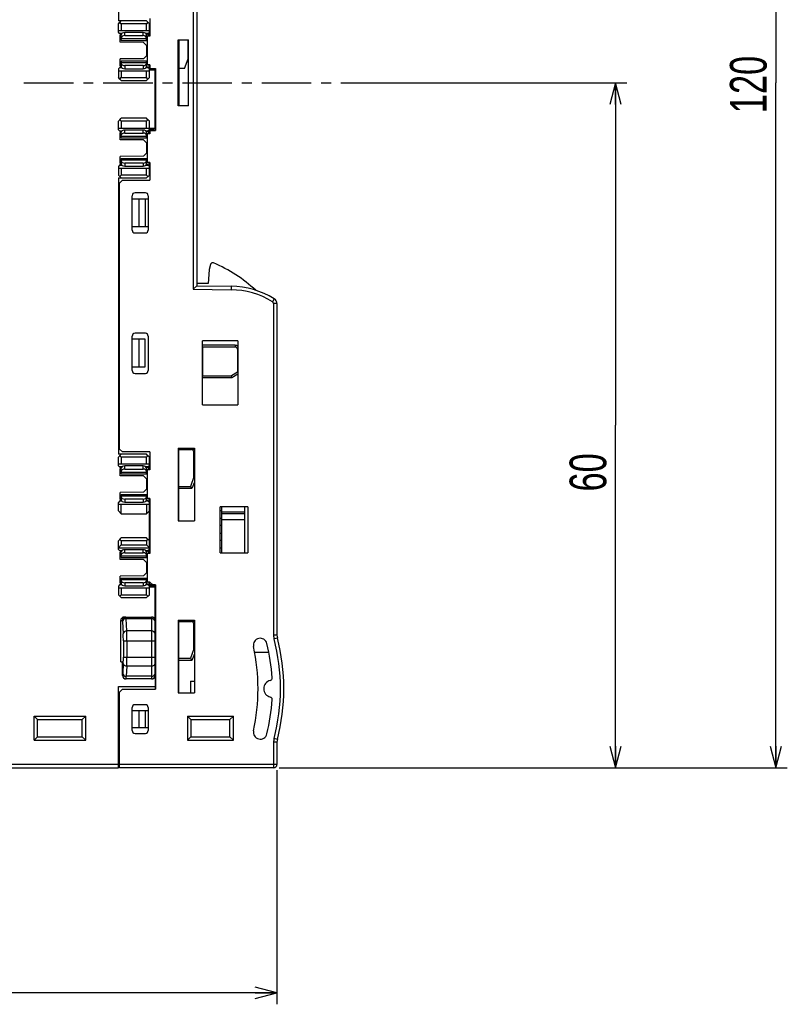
# Model space of a CAD drawing. Extents: x 0 to 182, y 0 to 177.
# Tile 11 of 14: x 115 to 182, y 0 to 86. Entities that reach past the tile are written whole.
import ezdxf

# ---------------------------------------------------------------- set-up
doc = ezdxf.new("R2010")
doc.units = 0
doc.header["$LTSCALE"] = 11.513731
doc.header["$MEASUREMENT"] = 0
doc.linetypes.add('CENTER', pattern=[0.6, 0.375, -0.075, 0.075, -0.075])
doc.layers.get('0').update_dxf_attribs({"linetype": 'CONTINUOUS'})
doc.layers.add('DEFAULT_1', color=7, linetype='CENTER')
doc.styles.add('TEXTSTYLE_2', font='txt', dxfattribs={"width": 0.7})
doc.dimstyles.new('DIMSTYLE_1', dxfattribs={"dimtxt": 3.2, "dimasz": 1.9, "dimexe": 1, "dimexo": 0.5, "dimgap": 0.8, "dimtad": 1, "dimdec": 3, "dimtxsty": 'TEXTSTYLE_2', "dimblk": 'OPEN', "dimblk1": 'OPEN', "dimblk2": 'OPEN', "dimcen": 0.09, "dimadec": 3, "dimazin": 2, "dimtp": 0.001969, "dimtm": 0.001969, "dimtfac": 1, "dimtdec": 3, "dimtofl": 0, "dimtmove": 0, "dimatfit": 3, "dimtolj": 1})

# ---------------------------------------------------------------- blocks, each defined once
blk = doc.blocks.new('_OPEN')
at = {"color": 0, "linetype": 'BYBLOCK'}
for p, q in [((0, 0), (-1, 0.263)), ((-1, -0.263), (0, 0)), ((-1, 0), (0, 0))]:
    blk.add_line(p, q, dxfattribs=at)
blk = doc.blocks.new('*D0')
at = {"color": 2, "linetype": 'CONTINUOUS'}
for p, q in [((61.999, 25.917), (61.999, 1.8)), ((137.523, 20.426), (137.523, 1.8)), ((61.999, 1.8), (61.999, 0)), ((137.523, 1.8), (137.523, 0)), ((61.999, 1), (99.761, 1)), ((137.523, 1), (99.761, 1))]:
    blk.add_line(p, q, dxfattribs=at)
at = {"color": 2, "linetype": 'CONTINUOUS', "xscale": 1.9, "yscale": 1.9, "zscale": 1.9, "rotation": 180}
blk.add_blockref('_OPEN', (61.999, 1), dxfattribs=at)
at = {"color": 2, "linetype": 'CONTINUOUS', "xscale": 1.9, "yscale": 1.9, "zscale": 1.9}
blk.add_blockref('_OPEN', (137.523, 1), dxfattribs=at)
at = {"color": 2, "linetype": 'CONTINUOUS', "insert": (99.761, 5), "char_height": 3.2, "width": 4.48, "attachment_point": 2, "style": 'TEXTSTYLE_2'}
blk.add_mtext('76', dxfattribs=at)
blk = doc.blocks.new('*D2')
at = {"color": 2, "linetype": 'CONTINUOUS'}
for p, q in [((137.723, 140.126), (180.201, 140.126)), ((180.201, 140.126), (182.001, 140.126)), ((181.001, 140.126), (181.001, 80.376)), ((181.001, 20.627), (181.001, 80.376)), ((137.723, 20.627), (180.201, 20.627)), ((180.201, 20.627), (182.001, 20.627))]:
    blk.add_line(p, q, dxfattribs=at)
at = {"color": 2, "linetype": 'CONTINUOUS', "xscale": 1.9, "yscale": 1.9, "zscale": 1.9}
for p, rotation in [((181.001, 140.126), 90), ((181.001, 20.627), 270)]:
    blk.add_blockref('_OPEN', p, dxfattribs=dict(at, rotation=rotation))
at = {"color": 2, "linetype": 'CONTINUOUS', "insert": (177.001, 80.225), "char_height": 3.2, "width": 6.72, "attachment_point": 2, "rotation": 90, "style": 'TEXTSTYLE_2'}
blk.add_mtext('120', dxfattribs=at)
blk = doc.blocks.new('*D3')
at = {"color": 2, "linetype": 'CONTINUOUS'}
for p, q in [((146.933, 80.376), (166.226, 80.376)), ((166.226, 80.376), (168.026, 80.376)), ((167.026, 80.376), (167.026, 50.501)), ((167.026, 20.626), (167.026, 50.501)), ((137.723, 20.626), (166.226, 20.626)), ((166.226, 20.626), (168.026, 20.626))]:
    blk.add_line(p, q, dxfattribs=at)
at = {"color": 2, "linetype": 'CONTINUOUS', "xscale": 1.9, "yscale": 1.9, "zscale": 1.9}
for p, rotation in [((167.026, 80.376), 90), ((167.026, 20.626), 270)]:
    blk.add_blockref('_OPEN', p, dxfattribs=dict(at, rotation=rotation))
at = {"color": 2, "linetype": 'CONTINUOUS', "insert": (163.026, 46.395), "char_height": 3.2, "width": 4.48, "attachment_point": 2, "rotation": 90, "style": 'TEXTSTYLE_2'}
blk.add_mtext('60', dxfattribs=at)

msp = doc.modelspace()

# ---------------------------------------------------------------- linework, layer by layer
at = {"color": 7, "linetype": 'CONTINUOUS'}
for p, q in [((130.2236, 98.3713), (130.2236, 62.3818)), ((130.5237, 98.0764), (130.5237, 62.6767)), ((123.6986, 95.6262), (123.6986, 85.776)), ((126.4485, 85.9765), (126.4485, 84.4262)), ((126.1484, 85.776), (123.6986, 85.776)), ((123.6986, 85.5266), (123.8236, 85.6513)), ((123.6986, 84.7763), (123.6986, 85.5266)), ((123.8236, 85.6513), (123.9484, 85.776)), ((123.9484, 85.5266), (123.8236, 85.6513)), ((126.1484, 85.5266), (123.9484, 85.5266)), ((123.9484, 85.5266), (123.9484, 84.9265)), ((126.2735, 85.6513), (126.1484, 85.776)), ((126.2735, 85.6513), (126.1484, 85.5266)), ((126.1484, 84.9265), (126.1484, 85.5266)), ((126.2735, 85.6513), (126.3985, 85.5266)), ((126.3985, 84.7763), (126.3985, 85.5266)), ((123.6986, 84.9265), (126.3985, 84.9265)), ((123.802, 84.6729), (123.6986, 84.7763)), ((124.0062, 84.6729), (123.802, 84.6729)), ((123.948, 84.5269), (123.802, 84.6729)), ((123.9484, 84.5262), (123.8481, 84.5262)), ((123.8481, 83.9033), (123.8481, 84.5262)), ((123.9484, 84.4262), (123.8481, 84.4262)), ((123.8481, 84.3498), (123.9484, 84.3505)), ((123.9467, 84.2574), (123.9467, 84.1562)), ((123.9484, 84.0742), (123.9484, 84.5585)), ((123.9484, 84.2264), (126.1484, 84.2264)), ((125.8483, 84.7515), (124.2481, 84.7515)), ((124.2481, 84.4834), (124.2481, 84.7515)), ((124.2481, 84.4834), (125.8483, 84.4834)), ((125.8483, 84.4834), (125.8483, 84.7515)), ((126.2948, 84.6729), (126.0902, 84.6729)), ((126.1484, 84.0742), (126.1484, 84.5585)), ((126.1984, 84.4242), (126.1484, 84.4242)), ((126.1487, 84.5269), (126.2948, 84.6729)), ((126.157, 84.4262), (126.157, 84.5344)), ((126.157, 84.4262), (126.198, 84.4262)), ((126.4485, 84.4262), (126.1984, 84.4262)), ((126.1984, 84.4262), (126.1984, 81.9265)), ((126.3985, 84.7763), (126.2948, 84.6729)), ((126.3482, 84.4262), (126.3482, 84.726)), ((126.4485, 84.8762), (126.3985, 84.8762)), ((126.4485, 84.7763), (126.3985, 84.7763)), ((123.9484, 84.1562), (123.8481, 84.132)), ((125.8893, 83.8854), (123.8481, 83.9033)), ((123.9484, 84.0742), (126.1984, 84.0742)), ((125.8893, 83.8854), (126.1484, 83.6263)), ((126.1484, 83.6263), (126.1484, 82.7264)), ((126.1484, 83.5767), (126.1984, 83.5767)), ((128.9234, 84.1265), (129.8236, 84.1265)), ((128.9234, 78.3767), (128.9234, 84.1265)), ((128.9734, 84.1265), (128.9734, 78.3767)), ((129.7737, 82.4508), (129.7737, 84.1265)), ((129.8236, 78.3767), (129.8236, 84.1265)), ((125.8893, 82.4674), (123.8481, 82.4495)), ((123.8481, 81.8266), (123.8481, 82.4495)), ((126.1484, 82.7264), (125.8893, 82.4674)), ((126.1484, 82.7761), (126.1984, 82.7761)), ((129.4736, 81.6261), (129.7737, 82.4508)), ((123.802, 81.6798), (123.6986, 81.5765)), ((123.948, 81.8259), (123.802, 81.6798)), ((124.0062, 81.6798), (123.802, 81.6798)), ((123.8481, 82.2207), (123.9484, 82.1966)), ((123.8481, 82.003), (123.9484, 82.0023)), ((123.8481, 81.9265), (123.9484, 81.9265)), ((123.9484, 81.8266), (123.8481, 81.8266)), ((123.9467, 82.0953), (123.9467, 82.1966)), ((123.9484, 82.2786), (126.1984, 82.2786)), ((123.9484, 82.2786), (123.9484, 81.7942)), ((126.1484, 82.1263), (123.9484, 82.1263)), ((125.8483, 81.8693), (124.2481, 81.8693)), ((124.2481, 81.8693), (124.2481, 81.6013)), ((124.2481, 81.6013), (125.8483, 81.6013)), ((125.8483, 81.8693), (125.8483, 81.6013)), ((126.2948, 81.6798), (126.0902, 81.6798)), ((126.1484, 81.7942), (126.1484, 82.2786)), ((126.1484, 81.9285), (126.1984, 81.9285)), ((126.1487, 81.8259), (126.2948, 81.6798)), ((126.4485, 81.9265), (126.157, 81.9265)), ((126.157, 81.9265), (126.157, 81.8183)), ((126.3985, 81.5765), (126.2948, 81.6798)), ((126.3482, 81.9265), (126.3482, 81.6268)), ((126.4485, 81.9265), (126.4485, 81.6261)), ((126.4485, 81.6261), (126.9487, 81.6261)), ((126.7482, 81.6261), (126.7482, 81.5765)), ((126.8984, 76.2262), (126.8984, 81.6261)), ((126.9487, 81.6261), (126.9487, 76.2262)), ((129.4736, 81.6261), (128.9734, 81.6261)), ((123.6986, 81.5765), (123.6986, 80.8261)), ((123.6986, 81.4263), (126.3985, 81.4263)), ((123.8236, 80.7014), (123.6986, 80.8261)), ((123.8236, 80.7014), (123.9484, 80.8261)), ((123.9484, 81.4263), (123.9484, 80.8261)), ((123.9484, 80.8261), (126.1484, 80.8261)), ((126.1484, 80.8261), (126.1484, 81.4263)), ((126.2735, 80.7014), (126.1484, 80.8261)), ((126.2735, 80.7014), (126.3985, 80.8261)), ((126.8984, 81.4766), (126.3982, 81.4766)), ((126.7482, 81.5765), (126.3985, 81.5765)), ((126.3985, 80.8261), (126.3985, 81.5765)), ((123.8236, 80.7014), (123.9484, 80.5767)), ((123.9484, 80.5767), (126.1484, 80.5767)), ((126.2735, 80.7014), (126.1484, 80.5767)), ((129.8236, 78.3767), (128.9234, 78.3767)), ((123.6986, 77.0262), (123.8236, 77.1516)), ((123.6986, 76.2765), (123.6986, 77.0262)), ((123.8236, 77.1516), (123.9484, 77.2763)), ((123.9484, 77.0262), (123.8236, 77.1516)), ((126.1484, 77.2763), (123.9484, 77.2763)), ((126.1484, 77.0262), (123.9484, 77.0262)), ((123.9484, 77.0262), (123.9484, 76.4261)), ((126.2735, 77.1516), (126.1484, 77.2763)), ((126.1484, 77.0262), (126.2735, 77.1516)), ((126.1484, 76.4261), (126.1484, 77.0262)), ((126.3985, 77.0262), (126.2735, 77.1516)), ((126.3985, 76.2765), (126.3985, 77.0262)), ((123.6986, 76.4261), (126.3985, 76.4261)), ((123.802, 76.1725), (123.6986, 76.2765)), ((123.802, 76.1725), (124.0062, 76.1725)), ((123.948, 76.0271), (123.802, 76.1725)), ((123.9484, 76.0264), (123.8481, 76.0264)), ((123.8481, 75.4029), (123.8481, 76.0264)), ((123.9484, 75.9265), (123.8481, 75.9265)), ((123.8481, 75.85), (123.9484, 75.8507)), ((123.9484, 75.6564), (123.8481, 75.6323)), ((123.9467, 75.7577), (123.9467, 75.6557)), ((123.9484, 75.5744), (123.9484, 76.0588)), ((123.9484, 75.7267), (126.1484, 75.7267)), ((123.9484, 75.5744), (126.1984, 75.5744)), ((125.8483, 76.2517), (124.2481, 76.2517)), ((124.2481, 75.9837), (124.2481, 76.2517)), ((124.2481, 75.9837), (125.8483, 75.9837)), ((125.8483, 75.9837), (125.8483, 76.2517)), ((126.0902, 76.1725), (126.2948, 76.1725)), ((126.1484, 75.5744), (126.1484, 76.0588)), ((126.1984, 75.9244), (126.1484, 75.9244)), ((126.1487, 76.0264), (126.2948, 76.1725)), ((126.157, 75.9265), (126.157, 76.0347)), ((126.157, 75.9265), (126.198, 75.9265)), ((126.4485, 75.9265), (126.1984, 75.9265)), ((126.1984, 75.9265), (126.1984, 73.4261)), ((126.3985, 76.2765), (126.2948, 76.1725)), ((126.3482, 75.9265), (126.3482, 76.2262)), ((126.8984, 76.3764), (126.3982, 76.3764)), ((126.7982, 76.2765), (126.3985, 76.2765)), ((126.4485, 76.2262), (126.9487, 76.2262)), ((126.4485, 76.2262), (126.4485, 75.9265)), ((126.7982, 76.2262), (126.7982, 76.2765)), ((125.8893, 75.3849), (123.8481, 75.4029)), ((125.8893, 75.3849), (126.1484, 75.1266)), ((126.1484, 75.1266), (126.1484, 74.2267)), ((126.1484, 75.0763), (126.1984, 75.0763)), ((125.8893, 73.9676), (123.8481, 73.9497)), ((123.8481, 73.3262), (123.8481, 73.9497)), ((126.1484, 74.2267), (125.8893, 73.9676)), ((126.1484, 74.2763), (126.1984, 74.2763)), ((123.802, 73.1801), (123.6986, 73.076)), ((123.6986, 73.076), (123.6986, 72.3264)), ((123.948, 73.3255), (123.802, 73.1801)), ((123.802, 73.1801), (124.0062, 73.1801)), ((123.8481, 73.7203), (123.9484, 73.6962)), ((123.8481, 73.5032), (123.9484, 73.5019)), ((123.8481, 73.4261), (123.9484, 73.4261)), ((123.9484, 73.3262), (123.8481, 73.3262)), ((123.9467, 73.5955), (123.9467, 73.6968)), ((123.9484, 73.7781), (126.1984, 73.7781)), ((123.9484, 73.7781), (123.9484, 73.2938)), ((126.1484, 73.6266), (123.9484, 73.6266)), ((125.8483, 73.3696), (124.2481, 73.3696)), ((124.2481, 73.3696), (124.2481, 73.1008)), ((124.2481, 73.1008), (125.8483, 73.1008)), ((125.8483, 73.3696), (125.8483, 73.1008)), ((126.0902, 73.1801), (126.2948, 73.1801)), ((126.1484, 73.2938), (126.1484, 73.7781)), ((126.1484, 73.4281), (126.1984, 73.4281)), ((126.1487, 73.3262), (126.2948, 73.1801)), ((126.4485, 73.4261), (126.157, 73.4261)), ((126.157, 73.4261), (126.157, 73.3179)), ((126.3985, 73.076), (126.2948, 73.1801)), ((126.3482, 73.4261), (126.3482, 73.1263)), ((126.4485, 73.076), (126.3985, 73.076)), ((126.3985, 72.3264), (126.3985, 73.076)), ((126.4485, 73.4261), (126.4485, 71.8765)), ((123.6986, 72.9265), (126.3985, 72.9265)), ((123.8236, 72.2017), (123.6986, 72.3264)), ((123.8236, 72.2017), (123.9484, 72.3264)), ((123.8236, 72.2017), (123.9484, 72.0763)), ((123.9484, 72.9265), (123.9484, 72.3264)), ((126.1484, 72.3264), (123.9484, 72.3264)), ((126.1484, 72.3264), (126.1484, 72.9265)), ((126.2735, 72.2017), (126.1484, 72.3264)), ((126.2735, 72.2017), (126.1484, 72.0763)), ((126.2735, 72.2017), (126.3985, 72.3264)), ((126.4485, 72.9761), (126.3985, 72.9761)), ((123.6986, 72.0763), (126.1484, 72.0763)), ((123.6986, 72.0763), (123.6986, 47.9764)), ((124.0486, 71.8765), (123.7985, 71.6263)), ((123.7985, 48.4264), (123.7985, 71.6263)), ((124.0486, 71.8765), (126.4485, 71.8765)), ((124.8985, 67.5267), (124.8985, 70.5267)), ((126.0485, 70.7761), (125.1486, 70.7761)), ((126.2986, 70.5267), (126.2986, 67.5267)), ((123.6986, 70.2511), (123.7985, 70.2511)), ((124.8985, 70.2511), (126.2986, 70.2511)), ((125.4987, 67.8512), (125.4987, 70.2511)), ((126.0385, 70.2511), (126.0385, 67.8512)), ((123.7985, 67.8512), (123.6986, 67.8512)), ((124.8985, 67.8512), (126.2986, 67.8512)), ((123.7985, 66.9975), (123.6986, 66.9954)), ((125.1486, 67.2766), (126.0485, 67.2766)), ((131.7236, 64.5281), (131.6082, 64.0974)), ((131.6006, 64.0547), (131.5235, 62.8765)), ((123.7985, 62.9805), (123.6986, 62.9819)), ((131.5235, 62.8765), (130.5237, 62.8765)), ((130.5233, 62.676), (130.2236, 62.3818)), ((130.2236, 62.3818), (133.5182, 62.3239)), ((130.5237, 62.6767), (133.5237, 62.6243)), ((133.5237, 62.6243), (133.5182, 62.3239)), ((137.283, 61.537), (137.1272, 61.2807)), ((137.5234, 61.1098), (137.2233, 61.1098)), ((137.2233, 61.1098), (137.2233, 32.2)), ((137.5234, 61.1098), (137.5234, 32.2)), ((123.7985, 60.4808), (123.6986, 60.4822)), ((123.7985, 59.4803), (123.6986, 59.4824)), ((123.6986, 58.7017), (123.7985, 58.7017)), ((126.0485, 58.5267), (125.1486, 58.5267)), ((124.8985, 55.2766), (124.8985, 58.2766)), ((126.0385, 58.0017), (124.8985, 58.0017)), ((125.4987, 55.6011), (125.4987, 58.0017)), ((126.0385, 55.6011), (126.0385, 58.0017)), ((126.2986, 58.2766), (126.2986, 55.2766)), ((134.1235, 57.8763), (131.0236, 57.8763)), ((131.0236, 52.2766), (131.0236, 57.8763)), ((134.1235, 57.8763), (134.1235, 52.2766)), ((133.8737, 57.4766), (131.0236, 57.4766)), ((131.0236, 57.3761), (131.0732, 57.3264)), ((133.8737, 57.3264), (131.0735, 57.3264)), ((131.0735, 54.8267), (131.0735, 57.3264)), ((133.8737, 57.4766), (133.8737, 57.3264)), ((134.1231, 57.1266), (134.0735, 57.1266)), ((134.0735, 57.1266), (134.0735, 55.1264)), ((124.8985, 55.6011), (126.0385, 55.6011)), ((125.1486, 55.0265), (126.0485, 55.0265)), ((134.0735, 55.1264), (133.554, 54.8267)), ((133.5939, 54.6765), (134.1235, 54.9817)), ((134.1231, 55.0975), (134.0735, 55.1264)), ((123.7985, 54.9011), (123.6986, 54.9011)), ((123.7985, 54.1721), (123.6986, 54.1707)), ((131.0236, 54.7764), (131.0732, 54.826)), ((131.0236, 54.6765), (133.5939, 54.6765)), ((131.0735, 54.8267), (133.554, 54.8267)), ((133.5939, 54.6765), (133.554, 54.826)), ((123.7985, 51.5552), (123.6986, 51.5518)), ((131.0236, 52.2766), (134.1235, 52.2766)), ((123.6986, 49.1009), (123.7985, 49.0975)), ((123.7985, 48.8308), (123.6986, 48.8322)), ((123.7985, 48.4264), (124.0486, 48.1763)), ((126.4485, 48.1763), (124.0486, 48.1763)), ((126.4485, 48.1763), (126.4485, 46.6267)), ((128.9234, 48.5029), (130.3235, 48.5022)), ((128.9234, 48.5029), (128.9234, 42.1763)), ((128.9234, 48.4264), (130.3235, 48.4264)), ((128.9734, 42.1763), (128.9734, 48.4257)), ((128.9734, 48.3761), (130.0734, 48.3761)), ((130.0734, 48.3761), (130.0734, 48.4257)), ((130.2736, 48.1763), (130.3228, 48.1763)), ((130.2736, 46.0004), (130.2736, 48.1763)), ((130.3235, 48.5022), (130.3235, 42.1763)), ((126.1484, 47.9764), (123.6986, 47.9764)), ((123.6986, 47.7263), (123.8236, 47.8511)), ((123.6986, 46.9767), (123.6986, 47.7263)), ((123.8236, 47.8511), (123.9484, 47.9764)), ((123.9484, 47.7263), (123.8236, 47.8511)), ((126.1484, 47.7263), (123.9484, 47.7263)), ((123.9484, 47.7263), (123.9484, 47.1262)), ((126.2735, 47.8511), (126.1484, 47.9764)), ((126.1484, 47.7263), (126.2735, 47.8511)), ((126.1484, 47.1262), (126.1484, 47.7263)), ((126.3985, 47.7263), (126.2735, 47.8511)), ((126.3985, 46.9767), (126.3985, 47.7263)), ((123.6986, 47.1262), (126.3985, 47.1262)), ((123.802, 46.8726), (123.6986, 46.9767)), ((124.0062, 46.8726), (123.802, 46.8726)), ((123.948, 46.7273), (123.802, 46.8726)), ((123.9484, 46.7266), (123.8481, 46.7266)), ((123.8481, 46.103), (123.8481, 46.7266)), ((123.9484, 46.6267), (123.8481, 46.6267)), ((123.8481, 46.5495), (123.9484, 46.5509)), ((123.9467, 46.4572), (123.9467, 46.3559)), ((123.9484, 46.2746), (123.9484, 46.759)), ((123.9484, 46.4262), (126.1484, 46.4262)), ((125.8483, 46.9519), (124.2481, 46.9519)), ((124.2481, 46.6832), (124.2481, 46.9519)), ((124.2481, 46.6832), (125.8483, 46.6832)), ((125.8483, 46.6832), (125.8483, 46.9519)), ((126.2948, 46.8726), (126.0902, 46.8726)), ((126.1484, 46.2746), (126.1484, 46.759)), ((126.1984, 46.6246), (126.1484, 46.6246)), ((126.1487, 46.7266), (126.2948, 46.8726)), ((126.157, 46.6267), (126.157, 46.7348)), ((126.157, 46.6267), (126.198, 46.6267)), ((126.4485, 46.6267), (126.1984, 46.6267)), ((126.1984, 46.6267), (126.1984, 44.1262)), ((126.3985, 46.9767), (126.2948, 46.8726)), ((126.3482, 46.6267), (126.3482, 46.9264)), ((126.4485, 47.0766), (126.3985, 47.0766)), ((126.4485, 46.9767), (126.3985, 46.9767)), ((123.9484, 46.3566), (123.8481, 46.3325)), ((125.8893, 46.0851), (123.8481, 46.103)), ((123.9484, 46.2746), (126.1984, 46.2746)), ((125.8893, 46.0851), (126.1484, 45.8267)), ((126.1484, 45.8267), (126.1484, 44.9261)), ((126.1484, 45.7764), (126.1984, 45.7764)), ((130.2736, 46.0004), (129.9735, 45.1763)), ((130.3235, 45.5532), (130.1137, 44.9765)), ((130.2739, 46.0004), (130.3228, 45.9921)), ((125.8893, 44.6678), (123.8481, 44.6498)), ((126.1484, 44.9261), (125.8893, 44.6678)), ((126.1484, 44.9765), (126.1984, 44.9765)), ((128.9234, 44.8765), (128.9734, 44.8772)), ((128.9734, 45.1763), (129.9735, 45.1763)), ((130.1137, 44.9765), (128.9734, 44.9765)), ((129.9735, 45.1763), (130.1137, 44.9765)), ((123.802, 43.8802), (123.6986, 43.7762)), ((123.948, 44.0256), (123.802, 43.8802)), ((124.0062, 43.8802), (123.802, 43.8802)), ((123.8481, 44.0263), (123.8481, 44.6498)), ((123.8481, 44.4204), (123.9484, 44.3963)), ((123.8481, 44.2027), (123.9484, 44.202)), ((123.8481, 44.1262), (123.9484, 44.1262)), ((123.9484, 44.0263), (123.8481, 44.0263)), ((123.9467, 44.295), (123.9467, 44.397)), ((123.9484, 44.4783), (126.1984, 44.4783)), ((123.9484, 44.4783), (123.9484, 43.9939)), ((126.1484, 44.3267), (123.9484, 44.3267)), ((125.8483, 44.069), (124.2481, 44.069)), ((124.2481, 44.069), (124.2481, 43.801)), ((124.2481, 43.801), (125.8483, 43.801)), ((125.8483, 44.069), (125.8483, 43.801)), ((126.2948, 43.8802), (126.0902, 43.8802)), ((126.1484, 43.9939), (126.1484, 44.4783)), ((126.1484, 44.1283), (126.1984, 44.1283)), ((126.1487, 44.0263), (126.2948, 43.8802)), ((126.4485, 44.1262), (126.157, 44.1262)), ((126.157, 44.1262), (126.157, 44.018)), ((126.3985, 43.7762), (126.2948, 43.8802)), ((126.3482, 44.1262), (126.3482, 43.8265)), ((126.4485, 44.1262), (126.4485, 39.3265)), ((123.6986, 43.0265), (123.6986, 43.7762)), ((123.6986, 43.6267), (126.3985, 43.6267)), ((123.9484, 42.7764), (123.6986, 43.0265)), ((123.9484, 42.7764), (123.9484, 43.6267)), ((126.1484, 43.6267), (126.1484, 42.7764)), ((126.3985, 43.0265), (126.1484, 42.7764)), ((126.4485, 43.7762), (126.3985, 43.7762)), ((126.3985, 39.6765), (126.3985, 43.7762)), ((126.4485, 43.6763), (126.3985, 43.6763)), ((134.9737, 43.3766), (132.5735, 43.3766)), ((132.5735, 39.3761), (132.5735, 43.3766)), ((132.7234, 39.3761), (132.7234, 43.3766)), ((132.7234, 42.959), (134.7236, 42.959)), ((134.7236, 39.3761), (134.7236, 43.3766)), ((134.9737, 43.3766), (134.9737, 39.3761)), ((123.9484, 42.7764), (126.1484, 42.7764)), ((126.4485, 42.6724), (126.3985, 42.6717)), ((128.9234, 42.1763), (130.3235, 42.1763)), ((132.7234, 42.8178), (134.7236, 42.8178)), ((132.7234, 42.2762), (134.7236, 42.2762)), ((123.6986, 40.4262), (123.8236, 40.5516)), ((123.6986, 39.6765), (123.6986, 40.4262)), ((123.8236, 40.5516), (123.9484, 40.6763)), ((123.9484, 40.4262), (123.8236, 40.5516)), ((126.1484, 40.6763), (123.9484, 40.6763)), ((126.1484, 40.4262), (123.9484, 40.4262)), ((123.9484, 40.4262), (123.9484, 40.0762)), ((126.2735, 40.5516), (126.1484, 40.6763)), ((126.1484, 40.4262), (126.2735, 40.5516)), ((126.1484, 40.4262), (126.1484, 40.0762)), ((126.3985, 40.4262), (126.2735, 40.5516)), ((126.4485, 40.7803), (126.3985, 40.781)), ((123.9484, 40.0762), (123.6986, 39.826)), ((123.6986, 39.826), (126.3985, 39.826)), ((123.802, 39.5725), (123.6986, 39.6765)), ((123.802, 39.5725), (124.0062, 39.5725)), ((123.948, 39.4271), (123.802, 39.5725)), ((123.9484, 40.0762), (126.1484, 40.0762)), ((125.8483, 39.6517), (124.2481, 39.6517)), ((124.2481, 39.3837), (124.2481, 39.6517)), ((125.8483, 39.3837), (125.8483, 39.6517)), ((126.0902, 39.5725), (126.2948, 39.5725)), ((126.1484, 40.0762), (126.3985, 39.826)), ((126.1487, 39.4264), (126.2948, 39.5725)), ((126.3985, 39.6765), (126.2948, 39.5725)), ((126.3482, 39.3265), (126.3482, 39.6262)), ((126.4485, 39.7764), (126.3985, 39.7764)), ((126.4485, 39.6765), (126.3985, 39.6765)), ((123.9484, 39.4264), (123.8481, 39.4264)), ((123.8481, 38.8028), (123.8481, 39.4264)), ((123.9484, 39.3265), (123.8481, 39.3265)), ((123.8481, 39.25), (123.9484, 39.2507)), ((123.9484, 39.0564), (123.8481, 39.0323)), ((125.8893, 38.7849), (123.8481, 38.8028)), ((123.9467, 39.1577), (123.9467, 39.0557)), ((123.9484, 38.9744), (123.9484, 39.4588)), ((123.9484, 39.1267), (126.1484, 39.1267)), ((123.9484, 38.9744), (126.1984, 38.9744)), ((124.2481, 39.3837), (125.8483, 39.3837)), ((125.8893, 38.7849), (126.1484, 38.5265)), ((126.1484, 38.9744), (126.1484, 39.4588)), ((126.1984, 39.3244), (126.1484, 39.3244)), ((126.157, 39.3265), (126.157, 39.4347)), ((126.157, 39.3265), (126.198, 39.3265)), ((126.4485, 39.3265), (126.1984, 39.3265)), ((126.1984, 39.3265), (126.1984, 36.826)), ((132.5735, 39.3761), (134.9737, 39.3761)), ((126.1484, 38.5265), (126.1484, 37.6267)), ((126.1484, 38.4762), (126.1984, 38.4762)), ((125.8893, 37.3676), (123.8481, 37.3497)), ((123.8481, 36.7261), (123.8481, 37.3497)), ((123.8481, 37.1203), (123.9484, 37.0961)), ((123.9467, 36.9956), (123.9467, 37.0968)), ((123.9484, 37.1782), (126.1984, 37.1782)), ((123.9484, 37.1782), (123.9484, 36.6938)), ((126.1484, 37.0266), (123.9484, 37.0266)), ((126.1484, 37.6267), (125.8893, 37.3676)), ((126.1484, 37.6763), (126.1984, 37.6763)), ((126.1484, 36.6938), (126.1484, 37.1782)), ((123.802, 36.5801), (123.6986, 36.4767)), ((123.6986, 36.4767), (123.6986, 35.7264)), ((123.6986, 36.3265), (126.3985, 36.3265)), ((123.948, 36.7255), (123.802, 36.5801)), ((124.0062, 36.5801), (123.802, 36.5801)), ((123.8481, 36.9032), (123.9484, 36.9019)), ((123.8481, 36.826), (123.9484, 36.826)), ((123.9484, 36.7261), (123.8481, 36.7261)), ((123.9484, 36.3265), (123.9484, 35.7264)), ((125.8483, 36.7696), (124.2481, 36.7696)), ((124.2481, 36.7696), (124.2481, 36.5008)), ((124.2481, 36.5008), (125.8483, 36.5008)), ((125.8483, 36.7696), (125.8483, 36.5008)), ((126.2948, 36.5801), (126.0902, 36.5801)), ((126.1484, 36.8281), (126.1984, 36.8281)), ((126.1484, 35.7264), (126.1484, 36.3265)), ((126.1487, 36.7261), (126.2948, 36.5801)), ((126.4485, 36.826), (126.157, 36.826)), ((126.157, 36.826), (126.157, 36.7179)), ((126.3985, 36.4767), (126.2948, 36.5801)), ((126.3482, 36.826), (126.3482, 36.5263)), ((126.7482, 36.4767), (126.3985, 36.4767)), ((126.3985, 35.7264), (126.3985, 36.4767)), ((126.8984, 36.3761), (126.3985, 36.3761)), ((126.4485, 36.5766), (126.4485, 36.8288)), ((126.6986, 36.5766), (126.4485, 36.826)), ((126.9487, 36.5766), (126.4485, 36.5766)), ((126.7482, 36.5766), (126.7482, 36.4767)), ((126.8984, 28.6763), (126.8984, 36.5766)), ((126.9487, 36.5766), (126.9487, 27.4761)), ((123.8236, 35.6017), (123.6986, 35.7264)), ((123.8236, 35.6017), (123.9484, 35.7264)), ((123.8236, 35.6017), (123.9484, 35.4763)), ((123.9484, 35.7264), (126.1484, 35.7264)), ((123.9484, 35.4763), (126.1484, 35.4763)), ((126.2735, 35.6017), (126.1484, 35.7264)), ((126.2735, 35.6017), (126.1484, 35.4763)), ((126.2735, 35.6017), (126.3985, 35.7264)), ((124.1988, 33.7765), (126.5987, 33.7765)), ((124.3487, 33.771), (124.3473, 33.7751)), ((124.3514, 33.7523), (124.3487, 33.771)), ((124.3542, 33.7227), (124.3514, 33.7523)), ((124.3587, 33.6338), (124.3542, 33.7227)), ((126.5987, 33.6338), (124.3587, 33.6338)), ((124.3587, 33.6338), (124.4207, 32.5679)), ((126.5987, 33.7765), (126.5987, 28.3766)), ((128.9234, 33.5029), (130.3235, 33.5015)), ((128.9234, 33.5029), (128.9234, 27.1763)), ((130.3235, 33.5015), (130.3235, 27.1763)), ((123.8984, 33.476), (124.0462, 33.476)), ((123.8984, 29.8766), (123.8984, 33.476)), ((124.059, 33.3768), (124.121, 32.3102)), ((128.9234, 33.4264), (130.3235, 33.4264)), ((128.9734, 27.1763), (128.9734, 33.4257)), ((128.9734, 33.3761), (130.0734, 33.3761)), ((130.0734, 33.3761), (130.0734, 33.4257)), ((130.2736, 33.1763), (130.3228, 33.1763)), ((130.2736, 31.0004), (130.2736, 33.1763)), ((126.5987, 32.5679), (124.4207, 32.5679)), ((137.5234, 32.2), (137.2233, 32.2)), ((137.5558, 31.9471), (137.2657, 31.8713)), ((124.1327, 31.7101), (126.8984, 31.7101)), ((124.1327, 31.7101), (124.1327, 30.2694)), ((124.4328, 31.7101), (124.4328, 30.2694)), ((130.2736, 31.0004), (129.9735, 30.1763)), ((130.2739, 31.0004), (130.3228, 30.9921)), ((124.1327, 30.2694), (126.8984, 30.2694)), ((128.9734, 30.1763), (129.9735, 30.1763)), ((129.9735, 30.1763), (130.1137, 29.9765)), ((130.3235, 30.5532), (130.1137, 29.9765)), ((136.8199, 30.6766), (135.5825, 30.6766)), ((123.8984, 29.8766), (124.0555, 29.8766)), ((124.0555, 28.6763), (124.0555, 29.8766)), ((124.1241, 29.7326), (124.0869, 28.8403)), ((124.4238, 29.5032), (124.3869, 28.6102)), ((126.5987, 29.5032), (124.4238, 29.5032)), ((126.9487, 29.6265), (126.8984, 29.6265)), ((128.9734, 29.6265), (128.9234, 29.6265)), ((130.1137, 29.9765), (128.9734, 29.9765)), ((124.0714, 28.6763), (124.0555, 28.6763)), ((126.5987, 28.3766), (124.3559, 28.3766)), ((126.5987, 28.6102), (124.3869, 28.6102)), ((126.9487, 28.626), (126.8943, 28.626)), ((126.8984, 28.6749), (126.8984, 27.4761)), ((128.9734, 28.626), (128.9234, 28.626)), ((123.6986, 27.7262), (126.8984, 27.7262)), ((123.6986, 20.6265), (123.6986, 27.7262)), ((129.9735, 28.1761), (130.3235, 28.1761)), ((129.9735, 28.1761), (129.9735, 27.1763)), ((124.0486, 27.4761), (123.7985, 27.2266)), ((123.7985, 20.6265), (123.7985, 27.2266)), ((124.0486, 27.4761), (126.9487, 27.4761)), ((128.9234, 27.1763), (130.3235, 27.1763)), ((124.8985, 23.8766), (124.8985, 25.8761)), ((126.0485, 26.1263), (125.1486, 26.1263)), ((126.2986, 25.8761), (126.2986, 23.8766)), ((116.3485, 25.1265), (120.8485, 25.1265)), ((116.3485, 25.1265), (116.6482, 24.8268)), ((116.3485, 23.0264), (116.3485, 25.1265)), ((120.8485, 25.1265), (120.5487, 24.8268)), ((120.8485, 23.0264), (120.8485, 25.1265)), ((123.6986, 25.6261), (123.7985, 25.6261)), ((124.8985, 25.6261), (126.2986, 25.6261)), ((125.4987, 24.1261), (125.4987, 25.6261)), ((126.0385, 25.6261), (126.0385, 24.1261)), ((129.7234, 25.1265), (133.7235, 25.1265)), ((129.7234, 25.1265), (130.0231, 24.8268)), ((129.7234, 25.1265), (129.7234, 23.0264)), ((133.7235, 25.1265), (133.4238, 24.8268)), ((133.7235, 23.0264), (133.7235, 25.1265)), ((116.6486, 24.8261), (120.5484, 24.8261)), ((116.6486, 23.3261), (116.6486, 24.8261)), ((120.5484, 23.3261), (120.5484, 24.8261)), ((123.7985, 24.1261), (123.6986, 24.1261)), ((126.2986, 24.1261), (124.8985, 24.1261)), ((130.0234, 24.8261), (133.4234, 24.8261)), ((130.0234, 24.8261), (130.0234, 23.3261)), ((133.4234, 23.3261), (133.4234, 24.8261)), ((116.3485, 23.0264), (116.6482, 23.3261)), ((116.6486, 23.3261), (120.5484, 23.3261)), ((120.8485, 23.0264), (120.5487, 23.3261)), ((125.1486, 23.6265), (126.0485, 23.6265)), ((129.7234, 23.0264), (130.0231, 23.3261)), ((130.0234, 23.3261), (133.4234, 23.3261)), ((133.7235, 23.0264), (133.4238, 23.3261)), ((116.3485, 23.0264), (120.8485, 23.0264)), ((123.6986, 22.4263), (123.7985, 22.4263)), ((129.7234, 23.0264), (133.7235, 23.0264)), ((137.5234, 22.8527), (137.2233, 22.8527)), ((137.2233, 22.8527), (137.2233, 20.6265)), ((137.5558, 23.1056), (137.2657, 23.1814)), ((137.5234, 22.8527), (137.5234, 20.9262)), ((123.6986, 21.8261), (123.7985, 21.8261)), ((84.6619, 20.6265), (123.6986, 20.6265)), ((123.6986, 20.9262), (89.7727, 20.9262)), ((137.5234, 20.9262), (123.7985, 20.9262)), ((137.2233, 20.6265), (123.7985, 20.6265))]:
    msp.add_line(p, q, dxfattribs=at)
for centre, radius, start, end in [((125.1484, 67.5264), 0.2499, 179.945153, 270.054847), ((126.0487, 67.5264), 0.2499, 269.946336, 0.061746), ((127.2204, 53.3081), 12.3159, 46.706595, 67.192856), ((133.3928, 55.1256), 7.1994, 58.753878, 89.002515), ((133.3922, 55.127), 7.4985, 58.743005, 88.995291), ((137.0243, 61.1102), 0.4992, 359.961813, 58.78334), ((125.1489, 58.2764), 0.2503, 90.048616, 179.951384), ((126.0483, 58.2764), 0.2503, 0.041718, 89.9502), ((133.8738, 57.1282), 0.3484, 44.223712, 90.013501), ((133.8735, 57.1265), 0.2, 0.041063, 89.959418), ((125.1484, 55.2764), 0.2499, 179.945153, 270.054847), ((126.0487, 55.2763), 0.2499, 269.946336, 0.061746), ((130.0735, 48.176), 0.2, 0.063614, 90.039036), ((124.1989, 33.476), 0.3005, 90.010777, 179.989017), ((124.3464, 33.4763), 0.3002, 90.016362, 180.050751), ((126.5983, 33.4764), 0.3001, 359.934692, 89.929757), ((130.0735, 33.1761), 0.2, 0.063614, 90.039036), ((111.6831, 31.7746), 12.4497, 359.703132, 2.465705), ((97.9875, 31.7998), 26.445, 359.805738, 1.664512), ((136.0626, 31.3267), 0.5999, 13.784368, 192.371586), ((138.5305, 32.2014), 1.3072, 180.064296, 194.627583), ((120.6237, 27.5264), 17.1999, 345.367662, 14.632338), ((138.5342, 32.2009), 1.0107, 180.053044, 194.543209), ((120.6261, 27.5264), 17.4974, 345.3655, 14.6345), ((118.6899, 27.5264), 17.1836, 347.661944, 12.338056), ((120.6599, 27.5317), 16.4632, 3.234578, 13.838844), ((110.1664, 30.2157), 13.9664, 358.0177, 0.220071), ((95.9876, 30.1925), 28.4449, 358.611389, 0.154856), ((124.3561, 28.6772), 0.3006, 180.159137, 269.974558), ((124.3711, 28.6763), 0.2997, 180.000941, 269.998033), ((126.5985, 28.6765), 0.2999, 270.041502, 359.959537), ((137.1235, 27.5264), 0.7498, 103.767865, 256.232135), ((125.1484, 25.8764), 0.2499, 89.945153, 180.054848), ((126.0487, 25.8764), 0.2499, 359.938254, 90.053663), ((120.6595, 27.521), 16.4637, 346.161304, 356.765269), ((125.1484, 23.8764), 0.2499, 179.945152, 270.054847), ((126.0487, 23.8764), 0.2499, 269.946337, 0.061746), ((136.0627, 23.7261), 0.5999, 167.634903, 346.205765), ((138.5306, 22.8513), 1.3073, 165.372799, 179.936882), ((138.534, 22.8518), 1.0105, 165.45539, 179.948417), ((137.2234, 20.9265), 0.3, 269.987663, 359.94494)]:
    msp.add_arc(centre, radius, start, end, dxfattribs=at)
for points in [[(124.2481, 84.7515), (124.0824, 84.7515), (123.9484, 84.6653), (123.9484, 84.5585)], [(124.2481, 84.4834), (124.0824, 84.4834), (123.9484, 84.3973), (123.9484, 84.2905)], [(126.1484, 84.5585), (126.1484, 84.6653), (126.014, 84.7515), (125.8483, 84.7515)], [(126.1484, 84.2905), (126.1484, 84.3973), (126.014, 84.4834), (125.8483, 84.4834)], [(126.1567, 84.4262), (126.1536, 84.427), (126.1501, 84.4262), (126.1481, 84.4235)], [(123.9484, 82.0622), (123.9484, 81.9554), (124.0824, 81.8693), (124.2481, 81.8693)], [(123.9484, 81.7942), (123.9484, 81.6874), (124.0824, 81.6013), (124.2481, 81.6013)], [(125.8483, 81.8693), (126.014, 81.8693), (126.1484, 81.9554), (126.1484, 82.0622)], [(125.8483, 81.6013), (126.014, 81.6013), (126.1484, 81.6874), (126.1484, 81.7942)], [(126.1481, 81.9293), (126.1501, 81.9265), (126.1536, 81.9258), (126.1567, 81.9265)], [(124.2481, 76.2517), (124.0824, 76.2517), (123.9484, 76.1656), (123.9484, 76.0588)], [(124.2481, 75.9837), (124.0824, 75.9837), (123.9484, 75.8969), (123.9484, 75.7908)], [(126.1484, 76.0588), (126.1484, 76.1656), (126.014, 76.2517), (125.8483, 76.2517)], [(126.1484, 75.7908), (126.1484, 75.8969), (126.014, 75.9837), (125.8483, 75.9837)], [(126.1567, 75.9258), (126.1536, 75.9272), (126.1501, 75.9258), (126.1481, 75.9231)], [(123.9484, 73.5618), (123.9484, 73.4557), (124.0824, 73.3696), (124.2481, 73.3696)], [(123.9484, 73.2938), (123.9484, 73.1877), (124.0824, 73.1008), (124.2481, 73.1008)], [(125.8483, 73.3696), (126.014, 73.3696), (126.1484, 73.4557), (126.1484, 73.5618)], [(125.8483, 73.1008), (126.014, 73.1008), (126.1484, 73.1877), (126.1484, 73.2938)], [(126.1481, 73.4295), (126.1501, 73.4267), (126.1536, 73.4254), (126.1567, 73.4267)], [(125.1486, 70.7761), (125.0105, 70.7761), (124.8985, 70.6645), (124.8985, 70.5267)], [(126.2986, 70.5267), (126.2986, 70.6645), (126.1867, 70.7761), (126.0485, 70.7761)], [(131.6082, 64.0974), (131.6044, 64.0836), (131.602, 64.0692), (131.6006, 64.0547)], [(137.2233, 61.1098), (137.2233, 61.1794), (137.1872, 61.2449), (137.1272, 61.2807)], [(124.2481, 46.9519), (124.0824, 46.9519), (123.9484, 46.865), (123.9484, 46.759)], [(124.2481, 46.6832), (124.0824, 46.6832), (123.9484, 46.597), (123.9484, 46.4909)], [(126.1484, 46.759), (126.1484, 46.865), (126.014, 46.9519), (125.8483, 46.9519)], [(126.1484, 46.4909), (126.1484, 46.597), (126.014, 46.6832), (125.8483, 46.6832)], [(126.1567, 46.626), (126.1536, 46.6273), (126.1501, 46.626), (126.1481, 46.6232)], [(123.9484, 44.2619), (123.9484, 44.1559), (124.0824, 44.069), (124.2481, 44.069)], [(123.9484, 43.9939), (123.9484, 43.8878), (124.0824, 43.801), (124.2481, 43.801)], [(125.8483, 44.069), (126.014, 44.069), (126.1484, 44.1559), (126.1484, 44.2619)], [(125.8483, 43.801), (126.014, 43.801), (126.1484, 43.8878), (126.1484, 43.9939)], [(126.1481, 44.1296), (126.1501, 44.1269), (126.1536, 44.1255), (126.1567, 44.1269)], [(132.5735, 43.0486), (132.6262, 43.0651), (132.6765, 43.0886), (132.7237, 43.1175)], [(132.7237, 42.3299), (132.6765, 42.3589), (132.6262, 42.3823), (132.5735, 42.3988)], [(132.5735, 41.7539), (132.6262, 41.7704), (132.6765, 41.7939), (132.7237, 41.8228)], [(132.7237, 41.0353), (132.6765, 41.0642), (132.6262, 41.0876), (132.5735, 41.1042)], [(132.5735, 40.4592), (132.6262, 40.4758), (132.6765, 40.4992), (132.7237, 40.5282)], [(124.2481, 39.6517), (124.0824, 39.6517), (123.9484, 39.5656), (123.9484, 39.4588)], [(126.1484, 39.4588), (126.1484, 39.5656), (126.014, 39.6517), (125.8483, 39.6517)], [(132.7237, 39.7406), (132.6765, 39.7696), (132.6259, 39.793), (132.5732, 39.8095)], [(124.2481, 39.3837), (124.0824, 39.3837), (123.9484, 39.2969), (123.9484, 39.1908)], [(126.1484, 39.1908), (126.1484, 39.2969), (126.014, 39.3837), (125.8483, 39.3837)], [(126.1567, 39.3258), (126.1536, 39.3272), (126.1501, 39.3258), (126.1481, 39.323)], [(123.9484, 36.9618), (123.9484, 36.8557), (124.0824, 36.7696), (124.2481, 36.7696)], [(125.8483, 36.7696), (126.014, 36.7696), (126.1484, 36.8557), (126.1484, 36.9618)], [(123.9484, 36.6938), (123.9484, 36.5876), (124.0824, 36.5008), (124.2481, 36.5008)], [(125.8483, 36.5008), (126.014, 36.5008), (126.1484, 36.5876), (126.1484, 36.6938)], [(126.1481, 36.8295), (126.1501, 36.8268), (126.1536, 36.8254), (126.1567, 36.8268)], [(124.3587, 33.6338), (124.1954, 33.6311), (124.0617, 33.5167), (124.059, 33.3768)], [(126.8984, 33.3768), (126.8984, 33.5188), (126.7641, 33.6338), (126.5987, 33.6338)], [(124.059, 33.3768), (124.0552, 33.4416), (124.0507, 33.476), (124.0462, 33.476)], [(124.4207, 32.5679), (124.2574, 32.5652), (124.1241, 32.4508), (124.121, 32.3102)], [(126.8984, 32.3102), (126.8984, 32.4528), (126.7641, 32.5679), (126.5987, 32.5679)], [(124.1241, 29.7326), (124.1278, 29.6079), (124.2608, 29.5059), (124.4238, 29.5032)], [(126.5987, 29.5032), (126.7641, 29.5032), (126.8984, 29.6058), (126.8984, 29.7326)], [(124.0714, 28.6763), (124.0769, 28.6763), (124.0827, 28.7342), (124.0869, 28.8403)], [(124.0869, 28.8403), (124.0907, 28.7149), (124.2236, 28.613), (124.3869, 28.6102)], [(126.5987, 28.6102), (126.7641, 28.6102), (126.8984, 28.7135), (126.8984, 28.8403)], [(136.945, 28.2546), (137.0387, 28.2781), (137.1024, 28.3642), (137.0969, 28.4607)], [(137.0969, 26.592), (137.1024, 26.6885), (137.0387, 26.7753), (136.945, 26.7981)]]:
    msp.add_open_spline(points, degree=3, dxfattribs=at)
for points, knots in [([(131.9944, 64.6611), (131.8924, 64.7037), (131.7753, 64.6555), (131.7322, 64.5536), (131.7288, 64.5453), (131.726, 64.537), (131.7236, 64.5281)], [0, 0, 0, 0, 1, 1, 1, 2, 2, 2, 2]), ([(124.3711, 28.3766), (124.3725, 28.378), (124.3731, 28.3801), (124.3731, 28.3801), (124.3731, 28.3801), (124.3749, 28.3883), (124.3749, 28.3883), (124.3749, 28.3883), (124.3773, 28.409), (124.3773, 28.409), (124.3773, 28.409), (124.3818, 28.4786), (124.3818, 28.4786), (124.3818, 28.4786), (124.3869, 28.6102), (124.3869, 28.6102)], [0, 0, 0, 0, 1, 1, 1, 2, 2, 2, 3, 3, 3, 4, 4, 4, 5, 5, 5, 5])]:
    msp.add_open_spline(points, degree=3, knots=knots, dxfattribs=at)
at = {"layer": 'DEFAULT_1', "color": 2, "linetype": 'CENTER'}
msp.add_line((115.4653, 80.3752), (147.4653, 80.3752), dxfattribs=at)

# ---------------------------------------------------------------- dimensions: what is measured, and where the dimension line sits
at = {"color": 2, "linetype": 'CONTINUOUS'}
for base, p1, p2, angle, text, picture, middle in [((181.0013, 140.1264), (137.2233, 20.6265), (137.2233, 140.1264), 90, '120', '*D2', (181.0013, 80.3655)), ((167.0264, 80.3763), (137.2234, 20.6264), (146.4329, 80.3763), 90, '60', '*D3', (167.0264, 46.3945)), ((61.999, 1), (137.5234, 20.9262), (61.999, 26.4171), 180, '76', '*D0', (99.7612, 1))]:
    dim = msp.add_linear_dim(base=base, p1=p1, p2=p2, angle=angle, text=text, dimstyle='DIMSTYLE_1', dxfattribs=at)
    dim.commit()
    dim.dimension.update_dxf_attribs({"geometry": picture, "text_midpoint": middle, "dimtype": 160})

doc.saveas('drawing.dxf')
